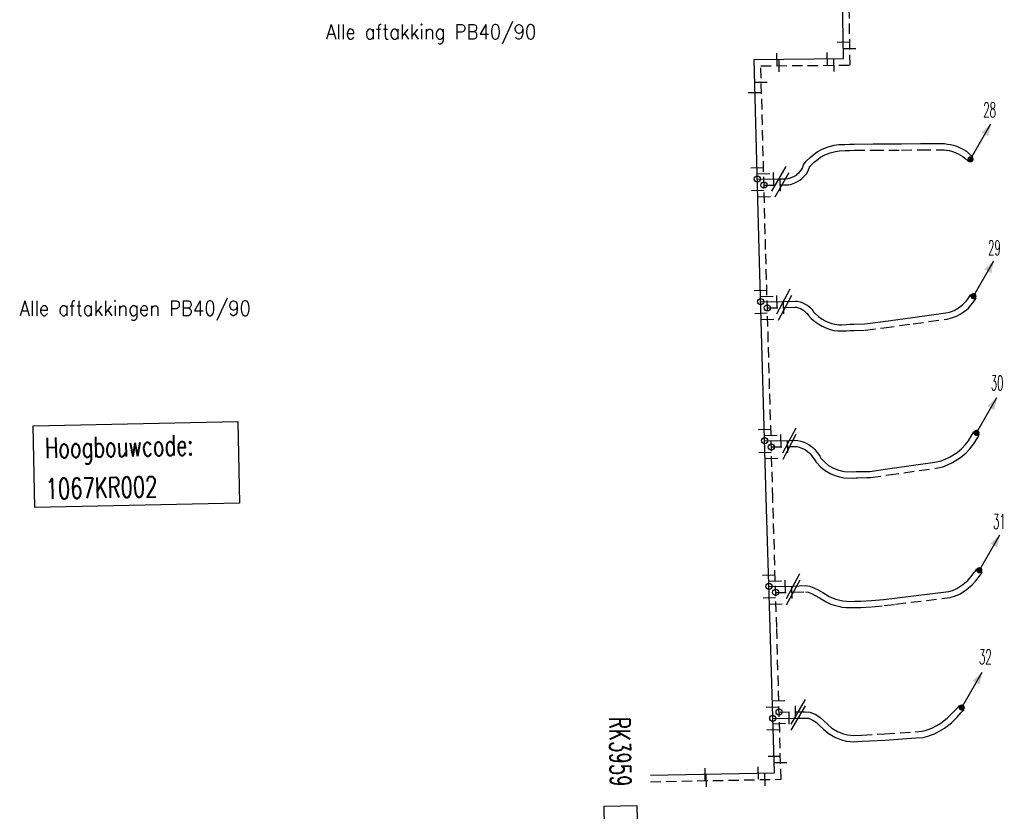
# Model space of a CAD drawing. Header units: millimetres. Extents: x 0 to 118212815, y 0 to 488348790.
# Tile 42 of 143: x 114919987 to 114980139, y 487953664 to 488002019. Entities that reach past the tile are written whole.
import ezdxf
from ezdxf.enums import TextEntityAlignment as Align

# ---------------------------------------------------------------- set-up
doc = ezdxf.new("R2010")
doc.units = ezdxf.units.MM
doc.header["$LTSCALE"] = 200
doc.linetypes.add('HIDDEN2', pattern=[4.7625, 3.175, -1.5875])
for name, color, linetype in [('WW-C-hoogbouw', 7, 'Continuous'), ('WW-C-isolatieovergang', 7, 'Continuous'), ('WW-C-KAST', 7, 'Continuous'), ('WW-C-mof', 7, 'Continuous'), ('WW-C-stijgstrang', 7, 'Continuous'), ('WW-C-tstuk', 7, 'Continuous'), ('WW-I-info', 7, 'Continuous'), ('WW-L-aanvoer', 3, 'Continuous'), ('WW-L-retour', 3, 'HIDDEN2')]:
    doc.layers.add(name, color=color, linetype=linetype)
doc.styles.add('DIN17', font='ROMANS.SHX', dxfattribs={"width": 0.9})

# ---------------------------------------------------------------- blocks, each defined once
blk = doc.blocks.new('LR-mof')
at = {"color": 0, "linetype": 'ByBlock', "lineweight": -2}
blk.add_line((0, -0.75), (0, 0.75), dxfattribs=at)
blk = doc.blocks.new('LR-tsb')
blk.add_circle((0, 0), 0.375)
blk = doc.blocks.new('LR-isoov')
at = {"color": 0, "linetype": 'ByBlock', "lineweight": -2}
blk.add_line((0.87, 1.5), (-0.87, -1.5), dxfattribs=at)
blk = doc.blocks.new('LR-styg')
at = {"color": 0, "lineweight": -3}
blk.add_line((0, 0), (2.5, 4.33), dxfattribs=at)
at = {"color": 0, "lineweight": -3, "const_width": 0.375}
blk.add_lwpolyline([(-0.19, 0, 1), (0.19, 0, 1)], format="xyb", close=True, dxfattribs=at)
at = {"color": 0, "lineweight": -3}
blk.add_solid([(2.5, 4.33), (1.32, 3.28), (2.18, 2.78)], dxfattribs=at)
at = {"color": 7, "linetype": 'ByBlock', "lineweight": -2, "style": 'DIN17', "width": 0.5}
blk.add_attdef('*1', text='', height=1.8, dxfattribs=at).set_placement((0, -2.5), align=Align.MIDDLE)
blk = doc.blocks.new('LR-hoogb')
at = {"color": 0, "linetype": 'ByBlock', "lineweight": -3}
blk.add_lwpolyline([(-12.5, 5), (12.5, 5), (12.5, -5), (-12.5, -5)], close=True, dxfattribs=at)
at = {"color": 7, "linetype": 'Continuous', "lineweight": -3, "style": 'DIN17', "width": 0.7}
blk.add_text('Hoogbouwcode:', height=2.5, dxfattribs=at).set_placement((-11.15, 1))
at = {"color": 0, "linetype": 'ByBlock', "lineweight": -3, "style": 'DIN17', "width": 0.7}
for tag, p in [('*1', (-11.15, -4)), ('*2', (-11.15, -9))]:
    blk.add_attdef(tag, p, '', height=2.5, dxfattribs=at)
blk = doc.blocks.new('LR-kast')
at = {"color": 0, "linetype": 'ByBlock', "lineweight": -3}
blk.add_lwpolyline([(-2.5, 2), (2.5, 2), (2.5, -2), (-2.5, -2)], close=True, dxfattribs=at)
at = {"color": 7, "linetype": 'ByBlock', "lineweight": -3, "style": 'DIN17', "width": 0.7}
for tag, p in [('*1', (0, 5)), ('*2', (0, -5))]:
    blk.add_attdef(tag, text='', height=2.5, dxfattribs=at).set_placement(p, align=Align.MIDDLE)
at = {"color": 0, "linetype": 'ByBlock', "lineweight": -2, "style": 'DIN17', "width": 0.3, "flags": 1}
for tag, p in [('OCODE', (5, 1.25)), ('NCODE', (10, 1.25)), ('BC', (15, 1.25)), ('RK', (20, 1.25)), ('ST', (5, -1.25)), ('VCODE', (10, -1.25)), ('NIVO', (15, -1.25)), ('IMM', (20, -1.25))]:
    blk.add_attdef(tag, text='', height=1.8, dxfattribs=at).set_placement(p, align=Align.MIDDLE)

msp = doc.modelspace()

# ---------------------------------------------------------------- linework, layer by layer
at = {"layer": 'WW-L-aanvoer'}
for p, q in [((114970310, 487999641), (114970172, 488010313)), ((114964865, 487999597), (114970310, 487999641)), ((114965160, 487987969), (114964865, 487999597)), ((114968524, 487993802), (114968705, 487993938)), ((114968705, 487993938), (114969012, 487994102)), ((114969012, 487994102), (114969375, 487994249)), ((114969375, 487994249), (114969741, 487994348)), ((114969741, 487994348), (114970038, 487994388)), ((114970038, 487994388), (114970406, 487994402)), ((114970406, 487994402), (114970675, 487994413)), ((114970675, 487994413), (114970969, 487994424)), ((114970969, 487994424), (114972134, 487994428)), ((114972134, 487994428), (114973854, 487994431)), ((114973854, 487994431), (114975020, 487994448)), ((114975020, 487994448), (114975997, 487994449)), ((114975997, 487994449), (114976486, 487994447)), ((114976486, 487994447), (114976664, 487994426)), ((114976664, 487994426), (114976846, 487994396)), ((114976846, 487994396), (114977020, 487994349)), ((114977020, 487994349), (114977163, 487994305)), ((114977163, 487994305), (114977321, 487994243)), ((114977321, 487994243), (114977481, 487994174)), ((114977481, 487994174), (114977655, 487994084)), ((114977655, 487994084), (114977821, 487993979)), ((114977821, 487993979), (114977979, 487993854)), ((114967880, 487993161), (114968032, 487993368)), ((114968032, 487993368), (114968272, 487993593)), ((114968272, 487993593), (114968524, 487993802)), ((114977979, 487993854), (114978210, 487993626)), ((114967608, 487992692), (114967736, 487992835)), ((114967736, 487992835), (114967801, 487992951)), ((114967801, 487992951), (114967880, 487993161)), ((114965050, 487992287), (114966359, 487992304)), ((114966359, 487992304), (114966781, 487992304)), ((114966781, 487992304), (114966910, 487992313)), ((114966910, 487992313), (114967023, 487992343)), ((114967023, 487992343), (114967186, 487992398)), ((114967186, 487992398), (114967328, 487992469)), ((114967328, 487992469), (114967434, 487992530)), ((114967434, 487992530), (114967535, 487992617)), ((114967535, 487992617), (114967608, 487992692)), ((114965596, 487972806), (114965160, 487987969)), ((114977810, 487984821), (114977912, 487984948)), ((114977912, 487984948), (114977977, 487985040)), ((114977977, 487985040), (114978094, 487985231)), ((114965251, 487984792), (114966647, 487984810)), ((114966647, 487984810), (114967344, 487984835)), ((114967344, 487984835), (114967504, 487984832)), ((114967504, 487984832), (114967664, 487984776)), ((114967664, 487984776), (114967830, 487984726)), ((114967830, 487984726), (114967980, 487984652)), ((114967980, 487984652), (114968130, 487984553)), ((114968130, 487984553), (114968250, 487984450)), ((114968250, 487984450), (114968382, 487984338)), ((114968382, 487984338), (114968487, 487984183)), ((114977066, 487984261), (114977240, 487984349)), ((114977240, 487984349), (114977398, 487984460)), ((114977398, 487984460), (114977586, 487984595)), ((114977586, 487984595), (114977676, 487984678)), ((114977676, 487984678), (114977810, 487984821)), ((114968487, 487984183), (114968610, 487984043)), ((114968610, 487984043), (114968794, 487983883)), ((114968794, 487983883), (114969017, 487983732)), ((114969017, 487983732), (114969186, 487983628)), ((114972737, 487983580), (114974522, 487983821)), ((114974522, 487983821), (114976577, 487984107)), ((114976577, 487984107), (114976799, 487984163)), ((114976799, 487984163), (114977066, 487984261)), ((114969186, 487983628), (114969376, 487983543)), ((114969376, 487983543), (114969608, 487983460)), ((114969608, 487983460), (114969785, 487983416)), ((114969785, 487983416), (114970021, 487983389)), ((114970021, 487983389), (114970204, 487983387)), ((114970204, 487983387), (114970482, 487983395)), ((114970482, 487983395), (114970694, 487983414)), ((114970694, 487983414), (114970904, 487983419)), ((114970904, 487983419), (114970947, 487983420)), ((114970947, 487983420), (114971609, 487983440)), ((114971609, 487983440), (114972737, 487983580)), ((114977950, 487976304), (114978179, 487976677)), ((114978179, 487976677), (114978268, 487976862)), ((114965496, 487976300), (114967021, 487976319)), ((114967021, 487976319), (114967340, 487976331)), ((114967340, 487976331), (114967517, 487976317)), ((114967517, 487976317), (114967699, 487976282)), ((114967699, 487976282), (114967856, 487976228)), ((114967856, 487976228), (114968035, 487976147)), ((114968035, 487976147), (114968189, 487976062)), ((114968189, 487976062), (114968352, 487975949)), ((114968352, 487975949), (114968464, 487975858)), ((114977547, 487975833), (114977753, 487976050)), ((114977753, 487976050), (114977950, 487976304)), ((114968464, 487975858), (114968560, 487975755)), ((114968560, 487975755), (114968686, 487975604)), ((114968686, 487975604), (114968783, 487975474)), ((114968783, 487975474), (114968860, 487975353)), ((114968860, 487975353), (114968940, 487975232)), ((114976521, 487975170), (114976794, 487975306)), ((114976794, 487975306), (114977251, 487975587)), ((114977251, 487975587), (114977547, 487975833)), ((114968940, 487975232), (114969190, 487974974)), ((114969190, 487974974), (114969405, 487974795)), ((114969405, 487974795), (114969710, 487974620)), ((114973006, 487974589), (114975904, 487974998)), ((114975904, 487974998), (114976273, 487975082)), ((114976273, 487975082), (114976521, 487975170)), ((114969710, 487974620), (114969976, 487974521)), ((114969976, 487974521), (114970164, 487974469)), ((114970164, 487974469), (114970383, 487974420)), ((114970383, 487974420), (114970851, 487974397)), ((114970851, 487974397), (114971090, 487974414)), ((114971090, 487974414), (114971159, 487974419)), ((114971159, 487974419), (114971749, 487974429)), ((114971749, 487974429), (114971933, 487974426)), ((114971933, 487974426), (114973006, 487974589)), ((114965833, 487964889), (114965596, 487972806)), ((114978102, 487967985), (114978307, 487968247)), ((114978307, 487968247), (114978353, 487968318)), ((114978353, 487968318), (114978454, 487968487)), ((114977245, 487967274), (114977606, 487967510)), ((114977606, 487967510), (114977903, 487967768)), ((114977903, 487967768), (114978102, 487967985)), ((114965758, 487967406), (114967242, 487967424)), ((114967242, 487967424), (114968002, 487967449)), ((114968002, 487967449), (114968247, 487967420)), ((114968247, 487967420), (114968509, 487967319)), ((114968509, 487967319), (114968772, 487967188)), ((114968772, 487967188), (114969043, 487967033)), ((114969043, 487967033), (114969434, 487966794)), ((114973440, 487966691), (114976753, 487967100)), ((114976753, 487967100), (114976978, 487967158)), ((114976978, 487967158), (114977245, 487967274)), ((114969434, 487966794), (114969682, 487966679)), ((114969682, 487966679), (114969851, 487966627)), ((114969851, 487966627), (114970167, 487966541)), ((114970167, 487966541), (114970273, 487966521)), ((114970273, 487966521), (114970501, 487966498)), ((114970501, 487966498), (114970745, 487966490)), ((114970745, 487966490), (114971007, 487966494)), ((114971007, 487966494), (114971253, 487966500)), ((114971253, 487966500), (114971349, 487966503)), ((114971349, 487966503), (114972017, 487966540)), ((114972017, 487966540), (114972765, 487966609)), ((114972765, 487966609), (114973440, 487966691)), ((114966093, 487956015), (114965833, 487964889)), ((114977234, 487959398), (114977507, 487959690)), ((114977507, 487959690), (114977678, 487959872)), ((114965996, 487959343), (114967558, 487959363)), ((114967558, 487959363), (114967969, 487959359)), ((114967969, 487959359), (114968181, 487959346)), ((114968181, 487959346), (114968406, 487959261)), ((114968406, 487959261), (114968641, 487959107)), ((114968641, 487959107), (114968844, 487958913)), ((114976484, 487958745), (114976907, 487959072)), ((114976907, 487959072), (114977234, 487959398)), ((114968844, 487958913), (114969076, 487958698)), ((114969076, 487958698), (114969383, 487958436)), ((114975868, 487958403), (114976198, 487958570)), ((114976198, 487958570), (114976484, 487958745)), ((114969383, 487958436), (114969778, 487958191)), ((114969778, 487958191), (114970199, 487958028)), ((114970199, 487958028), (114970491, 487957950)), ((114970491, 487957950), (114970942, 487957916)), ((114970942, 487957916), (114971431, 487957940)), ((114971431, 487957940), (114972845, 487958010)), ((114972845, 487958010), (114974729, 487958147)), ((114974729, 487958147), (114975189, 487958178)), ((114975189, 487958178), (114975474, 487958253)), ((114975474, 487958253), (114975868, 487958403)), ((114958524, 487955870), (114966093, 487956015))]:
    msp.add_line(p, q, dxfattribs=at)
at = {"layer": 'WW-L-retour'}
for p, q in [((114970715, 487999244), (114970577, 488009916)), ((114965267, 487999200), (114970715, 487999244)), ((114965560, 487987973), (114965267, 487999200)), ((114969496, 487993888), (114969817, 487993974)), ((114969817, 487993974), (114970072, 487994009)), ((114970072, 487994009), (114970420, 487994023)), ((114970420, 487994023), (114970683, 487994033)), ((114970683, 487994033), (114970977, 487994044)), ((114970977, 487994044), (114972135, 487994048)), ((114972135, 487994048), (114973857, 487994051)), ((114973857, 487994051), (114975023, 487994068)), ((114975023, 487994068), (114975996, 487994069)), ((114975996, 487994069), (114976463, 487994067)), ((114976463, 487994067), (114976610, 487994049)), ((114976610, 487994049), (114976765, 487994024)), ((114976765, 487994024), (114976915, 487993984)), ((114976915, 487993984), (114977038, 487993946)), ((114977038, 487993946), (114977176, 487993892)), ((114968523, 487993308), (114968759, 487993503)), ((114968759, 487993503), (114968911, 487993617)), ((114968911, 487993617), (114969173, 487993758)), ((114969173, 487993758), (114969496, 487993888)), ((114977176, 487993892), (114977318, 487993831)), ((114977318, 487993831), (114977466, 487993754)), ((114977466, 487993754), (114977601, 487993669)), ((114977601, 487993669), (114977727, 487993569)), ((114977727, 487993569), (114977943, 487993356)), ((114968047, 487992613), (114968147, 487992790)), ((114968147, 487992790), (114968217, 487992979)), ((114968217, 487992979), (114968317, 487993114)), ((114968317, 487993114), (114968523, 487993308)), ((114967333, 487992047), (114967508, 487992134)), ((114967508, 487992134), (114967654, 487992218)), ((114967654, 487992218), (114967795, 487992340)), ((114967795, 487992340), (114967885, 487992432)), ((114967885, 487992432), (114968047, 487992613)), ((114965457, 487991913), (114966550, 487991924)), ((114966550, 487991924), (114966793, 487991924)), ((114966793, 487991924), (114966972, 487991936)), ((114966972, 487991936), (114967133, 487991978)), ((114967133, 487991978), (114967333, 487992047)), ((114965996, 487972809), (114965560, 487987973)), ((114978294, 487984830), (114978418, 487985033)), ((114965662, 487984418), (114966759, 487984434)), ((114966759, 487984434), (114967346, 487984455)), ((114967346, 487984455), (114967436, 487984453)), ((114967436, 487984453), (114967547, 487984414)), ((114967547, 487984414), (114967691, 487984371)), ((114967691, 487984371), (114967791, 487984322)), ((114967791, 487984322), (114967900, 487984249)), ((114977827, 487984300), (114977943, 487984408)), ((114977943, 487984408), (114978097, 487984572)), ((114978097, 487984572), (114978215, 487984719)), ((114978215, 487984719), (114978294, 487984830)), ((114967900, 487984249), (114968003, 487984161)), ((114968003, 487984161), (114968096, 487984082)), ((114968096, 487984082), (114968185, 487983950)), ((114968185, 487983950), (114968342, 487983772)), ((114968342, 487983772), (114968562, 487983581)), ((114974574, 487983444), (114976650, 487983733)), ((114976650, 487983733), (114976912, 487983800)), ((114976912, 487983800), (114977217, 487983912)), ((114977217, 487983912), (114977435, 487984022)), ((114977435, 487984022), (114977618, 487984150)), ((114977618, 487984150), (114977827, 487984300)), ((114968562, 487983581), (114968811, 487983412)), ((114968811, 487983412), (114969008, 487983291)), ((114969008, 487983291), (114969235, 487983189)), ((114969235, 487983189), (114969498, 487983096)), ((114971638, 487983060), (114972786, 487983203)), ((114972786, 487983203), (114974574, 487983444)), ((114969498, 487983096), (114969717, 487983041)), ((114969717, 487983041), (114969996, 487983010)), ((114969996, 487983010), (114970207, 487983007)), ((114970207, 487983007), (114970505, 487983015)), ((114970505, 487983015), (114970716, 487983035)), ((114970716, 487983035), (114970912, 487983039)), ((114970912, 487983039), (114970957, 487983040)), ((114970957, 487983040), (114971638, 487983060)), ((114978263, 487976088), (114978513, 487976495)), ((114978513, 487976495), (114978611, 487976697)), ((114965906, 487975925), (114967026, 487975939)), ((114967026, 487975939), (114967332, 487975950)), ((114967332, 487975950), (114967467, 487975940)), ((114967467, 487975940), (114967601, 487975914)), ((114967601, 487975914), (114967715, 487975875)), ((114978042, 487975802), (114978263, 487976088)), ((114967715, 487975875), (114967864, 487975807)), ((114967864, 487975807), (114967989, 487975738)), ((114967989, 487975738), (114968123, 487975645)), ((114968123, 487975645), (114968205, 487975578)), ((114968205, 487975578), (114968276, 487975503)), ((114968276, 487975503), (114968387, 487975369)), ((114968387, 487975369), (114968470, 487975257)), ((114977472, 487975277), (114977808, 487975555)), ((114977808, 487975555), (114978042, 487975802)), ((114968470, 487975257), (114968542, 487975145)), ((114968542, 487975145), (114968643, 487974993)), ((114968643, 487974993), (114968931, 487974695)), ((114968931, 487974695), (114969187, 487974482)), ((114975973, 487974624), (114976379, 487974716)), ((114976379, 487974716), (114976670, 487974820)), ((114976670, 487974820), (114976978, 487974973)), ((114976978, 487974973), (114977472, 487975277)), ((114969187, 487974482), (114969548, 487974274)), ((114969548, 487974274), (114969859, 487974159)), ((114969859, 487974159), (114970072, 487974101)), ((114970072, 487974101), (114970332, 487974042)), ((114971958, 487974045), (114973061, 487974213)), ((114973061, 487974213), (114975973, 487974624)), ((114970332, 487974042), (114970855, 487974016)), ((114970855, 487974016), (114971098, 487974034)), ((114971098, 487974034), (114971176, 487974039)), ((114971176, 487974039), (114971748, 487974049)), ((114971748, 487974049), (114971958, 487974045)), ((114966233, 487964893), (114965996, 487972809)), ((114978617, 487968026), (114978676, 487968117)), ((114978676, 487968117), (114978780, 487968292)), ((114977836, 487967206), (114978168, 487967496)), ((114978168, 487967496), (114978392, 487967739)), ((114978392, 487967739), (114978617, 487968026)), ((114966169, 487967031), (114967247, 487967044)), ((114967247, 487967044), (114967986, 487967068)), ((114967986, 487967068), (114968155, 487967048)), ((114968155, 487967048), (114968356, 487966971)), ((114968356, 487966971), (114968593, 487966853)), ((114977103, 487966798), (114977426, 487966938)), ((114977426, 487966938), (114977836, 487967206)), ((114968593, 487966853), (114968850, 487966706)), ((114968850, 487966706), (114969254, 487966459)), ((114969254, 487966459), (114969545, 487966323)), ((114969545, 487966323), (114969745, 487966262)), ((114972805, 487966231), (114973486, 487966313)), ((114973486, 487966313), (114976825, 487966726)), ((114976825, 487966726), (114977103, 487966798)), ((114969745, 487966262), (114970081, 487966170)), ((114970081, 487966170), (114970219, 487966144)), ((114970219, 487966144), (114970476, 487966118)), ((114970476, 487966118), (114970742, 487966109)), ((114970742, 487966109), (114971015, 487966114)), ((114971015, 487966114), (114971260, 487966120)), ((114971260, 487966120), (114971365, 487966123)), ((114971365, 487966123), (114972045, 487966161)), ((114972045, 487966161), (114972805, 487966231)), ((114966498, 487955622), (114966233, 487964893)), ((114966381, 487959728), (114967553, 487959743)), ((114967553, 487959743), (114967982, 487959739)), ((114967982, 487959739), (114968261, 487959722)), ((114968261, 487959722), (114968579, 487959602)), ((114976655, 487959357), (114976961, 487959663)), ((114976961, 487959663), (114977230, 487959950)), ((114977230, 487959950), (114977401, 487960132)), ((114968579, 487959602), (114968879, 487959406)), ((114968879, 487959406), (114969104, 487959190)), ((114969104, 487959190), (114969329, 487958982)), ((114976013, 487958902), (114976268, 487959058)), ((114976268, 487959058), (114976655, 487959357)), ((114969329, 487958982), (114969607, 487958744)), ((114969607, 487958744), (114969949, 487958532)), ((114969949, 487958532), (114970316, 487958390)), ((114972822, 487958389), (114974703, 487958526)), ((114974703, 487958526), (114975127, 487958555)), ((114975127, 487958555), (114975358, 487958615)), ((114975358, 487958615), (114975714, 487958751)), ((114975714, 487958751), (114976013, 487958902)), ((114970316, 487958390), (114970555, 487958327)), ((114970555, 487958327), (114970947, 487958296)), ((114970947, 487958296), (114971423, 487958320)), ((114971423, 487958320), (114972822, 487958389)), ((114958528, 487955470), (114966498, 487955622))]:
    msp.add_line(p, q, dxfattribs=at)

# ---------------------------------------------------------------- block references
at = {"layer": 'WW-C-hoogbouw', "linetype": 'Continuous'}
ref = msp.add_blockref('LR-hoogb', (114927117, 487974848), dxfattribs=dict(at, xscale=499.9999999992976, yscale=499.9999999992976, zscale=499.9999999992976, rotation=1.187249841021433))
ref.add_attrib('*1', '1067KR002', (114921586, 487972733), dxfattribs={"layer": '0', "color": 7, "linetype": 'ByBlock', "lineweight": -3, "height": 1250, "rotation": 1.18725, "style": 'DIN17', "width": 0.7})
at = {"layer": 'WW-C-isolatieovergang', "linetype": 'Continuous'}
for p, xscale, yscale, zscale, rotation in [((114966359, 487992304), 500.0000000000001, 500.0000000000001, 500.0000000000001, 0.0536), ((114966550, 487991924), 500, 500, 500, 0.05010000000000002), ((114966647, 487984810), 499.9999999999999, 499.9999999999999, 499.9999999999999, 182.0499), ((114966759, 487984434), 500, 500, 500, 182.0457), ((114967021, 487976319), 499.9999999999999, 499.9999999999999, 499.9999999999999, 182.1652), ((114967026, 487975939), 500, 500, 500, 182.1435), ((114967242, 487967424), 499.9999999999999, 499.9999999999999, 499.9999999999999, 181.8478000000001), ((114967247, 487967044), 500, 500, 500, 181.8422), ((114967553, 487959743), 500, 500, 500, 179.4668), ((114967558, 487959363), 500.0000000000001, 500.0000000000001, 500.0000000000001, 179.4542)]:
    msp.add_blockref('LR-isoov', p, dxfattribs=dict(at, xscale=xscale, yscale=yscale, zscale=zscale, rotation=rotation))
at = {"layer": 'WW-C-KAST', "linetype": 'Continuous'}
ref = msp.add_blockref('LR-kast', (114956720, 487952754), dxfattribs=dict(at, xscale=499.9999999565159, yscale=499.9999999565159, zscale=499.9999999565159, rotation=271.099601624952))
ref.add_attrib('*1', 'RK3959', dxfattribs={"layer": '0', "color": 7, "linetype": 'ByBlock', "lineweight": -3, "height": 1250, "rotation": 271.0996, "style": 'DIN17', "width": 0.65}).set_placement((114956672, 487957295), align=Align.MIDDLE)
at = {"layer": 'WW-C-mof'}
for p, xscale, yscale, zscale, rotation in [((114970297, 488000641), 499.9999999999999, 499.9999999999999, 499.9999999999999, 90.7388078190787), ((114969310, 487999633), 500, 500, 500, 180.4673442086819), ((114970702, 488000244), 500, 500, 500, 90.73880781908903), ((114969715, 487999236), 499.9999999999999, 499.9999999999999, 499.9999999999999, 180.4673442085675), ((114965032, 487992987), 500.0000000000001, 500.0000000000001, 500.0000000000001, 271.4950294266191), ((114965032, 487992987), 500, 500, 500, 271.4539913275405), ((114965439, 487992612), 500.0000000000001, 500.0000000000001, 500.0000000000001, 271.4950294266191), ((114966050, 487992300), 500, 500, 500, 0.7243536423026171), ((114966457, 487991923), 500.0000000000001, 500.0000000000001, 500.0000000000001, 0.609363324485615), ((114965068, 487991588), 500, 500, 500, 271.4539913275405), ((114965069, 487991588), 500.0000000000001, 500.0000000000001, 500.0000000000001, 271.4950294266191), ((114965475, 487991213), 500.0000000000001, 500.0000000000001, 500.0000000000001, 271.4950294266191), ((114965231, 487985492), 499.9999999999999, 499.9999999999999, 499.9999999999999, 271.6480269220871), ((114965642, 487985117), 500.0000000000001, 500.0000000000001, 500.0000000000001, 271.6480781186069), ((114966251, 487984805), 500.0000000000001, 500.0000000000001, 500.0000000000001, 0.7243536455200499), ((114966662, 487984432), 499.9999999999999, 499.9999999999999, 499.9999999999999, 0.8533591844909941), ((114965271, 487984093), 499.9999999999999, 499.9999999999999, 499.9999999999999, 271.6480269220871), ((114965682, 487983718), 500.0000000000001, 500.0000000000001, 500.0000000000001, 271.6480781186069), ((114965475, 487976999), 499.9999999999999, 499.9999999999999, 499.9999999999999, 271.6480269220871), ((114965886, 487976624), 500.0000000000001, 500.0000000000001, 500.0000000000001, 271.6480781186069), ((114966496, 487976312), 500, 500, 500, 0.724353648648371), ((114966906, 487975937), 499.9999999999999, 499.9999999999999, 499.9999999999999, 0.724353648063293), ((114965516, 487975600), 499.9999999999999, 499.9999999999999, 499.9999999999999, 271.6480269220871), ((114965927, 487975225), 500.0000000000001, 500.0000000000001, 500.0000000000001, 271.6480781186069), ((114965737, 487968105), 499.9999999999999, 499.9999999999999, 499.9999999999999, 271.7156129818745), ((114966148, 487967731), 500.0000000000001, 500.0000000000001, 500.0000000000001, 271.7156141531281), ((114966758, 487967418), 500.0000000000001, 500.0000000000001, 500.0000000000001, 0.724353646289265), ((114967169, 487967043), 500, 500, 500, 0.7243536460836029), ((114965779, 487966706), 499.9999999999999, 499.9999999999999, 499.9999999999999, 271.7156129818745), ((114966190, 487966331), 500.0000000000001, 500.0000000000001, 500.0000000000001, 271.7156141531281), ((114966361, 487960428), 499.9999999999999, 499.9999999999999, 499.9999999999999, 271.6335627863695), ((114965975, 487960043), 499.9999999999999, 499.9999999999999, 499.9999999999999, 271.6798250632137), ((114966996, 487959356), 500.0000000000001, 500.0000000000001, 500.0000000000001, 0.724353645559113), ((114967380, 487959740), 500.0000000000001, 500.0000000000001, 500.0000000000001, 0.7243536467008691), ((114966016, 487958643), 499.9999999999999, 499.9999999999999, 499.9999999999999, 271.6798250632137), ((114966400, 487959028), 499.9999999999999, 499.9999999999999, 499.9999999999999, 271.6335627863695), ((114966083, 487957015), 499.9999999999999, 499.9999999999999, 499.9999999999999, 90.59690477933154), ((114965094, 487955996), 500, 500, 500, 181.0975251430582), ((114966487, 487956622), 500, 500, 500, 90.59690477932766), ((114965498, 487955603), 500, 500, 500, 181.0975251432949)]:
    msp.add_blockref('LR-mof', p, dxfattribs=dict(at, xscale=xscale, yscale=yscale, zscale=zscale, rotation=rotation))
at = {"layer": 'WW-C-mof', "linetype": 'Continuous'}
for p, xscale, yscale, zscale, rotation in [((114966250, 487999608), 500.0000000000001, 500.0000000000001, 500.0000000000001, 0.4673), ((114966379, 487999209), 500.0000000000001, 500.0000000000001, 500.0000000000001, 0.4673), ((114965272, 487998211), 500.0000000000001, 500.0000000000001, 500.0000000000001, 270.3013), ((114964875, 487997575), 500.0000000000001, 500.0000000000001, 500.0000000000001, 270.3013), ((114961865, 487955934), 499.9999999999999, 499.9999999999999, 499.9999999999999, 1.0975), ((114961933, 487955535), 499.9999999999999, 499.9999999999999, 499.9999999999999, 1.0975)]:
    msp.add_blockref('LR-mof', p, dxfattribs=dict(at, xscale=xscale, yscale=yscale, zscale=zscale, rotation=rotation))
at = {"layer": 'WW-C-stijgstrang', "linetype": 'Continuous'}
ref = msp.add_blockref('LR-styg', (114978076, 487993491), dxfattribs=dict(at, xscale=500.0000000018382, yscale=499.9999999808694, zscale=500.0000000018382))
ref.add_attrib('*1', '28', dxfattribs={"layer": '0', "color": 1, "linetype": 'ByBlock', "lineweight": -2, "height": 900, "style": 'DIN17', "width": 0.5}).set_placement((114979245, 487996513), align=Align.MIDDLE)
ref = msp.add_blockref('LR-styg', (114978256, 487985132), dxfattribs=dict(at, xscale=499.9999999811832, yscale=499.9999999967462, zscale=500))
ref.add_attrib('*1', '29', dxfattribs={"layer": '0', "color": 1, "linetype": 'ByBlock', "lineweight": -2, "height": 900, "style": 'DIN17', "width": 0.5}).set_placement((114979535, 487988089), align=Align.MIDDLE)
ref = msp.add_blockref('LR-styg', (114978440, 487976780), dxfattribs=dict(at, xscale=500.0000000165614, yscale=499.999999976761, zscale=500))
ref.add_attrib('*1', '30', dxfattribs={"layer": '0', "color": 1, "linetype": 'ByBlock', "lineweight": -2, "height": 900, "style": 'DIN17', "width": 0.5}).set_placement((114979698, 487979827), align=Align.MIDDLE)
ref = msp.add_blockref('LR-styg', (114978617, 487968389), dxfattribs=dict(at, xscale=500.0000000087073, yscale=499.9999999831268, zscale=500.0000000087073))
ref.add_attrib('*1', '31', dxfattribs={"layer": '0', "color": 1, "linetype": 'ByBlock', "lineweight": -2, "height": 900, "style": 'DIN17', "width": 0.5}).set_placement((114979838, 487971372), align=Align.MIDDLE)
ref = msp.add_blockref('LR-styg', (114977540, 487960002), dxfattribs=dict(at, xscale=500.0000000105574, yscale=500.000000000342, zscale=500))
ref.add_attrib('*1', '32', dxfattribs={"layer": '0', "color": 1, "linetype": 'ByBlock', "lineweight": -2, "height": 900, "style": 'DIN17', "width": 0.5}).set_placement((114978982, 487963097), align=Align.MIDDLE)
at = {"layer": 'WW-C-tstuk', "linetype": 'Continuous'}
for p, xscale, yscale, zscale, rotation in [((114965050, 487992287), 500.0000000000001, 500.0000000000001, 500.0000000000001, 0.7243999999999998), ((114965457, 487991913), 500.0000000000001, 500.0000000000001, 500.0000000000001, 0.7243999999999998), ((114965251, 487984792), 499.9999999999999, 499.9999999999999, 499.9999999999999, 271.648), ((114965662, 487984418), 500, 500, 500, 271.6481), ((114965496, 487976300), 500, 500, 500, 91.64799999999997), ((114965906, 487975925), 499.9999999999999, 499.9999999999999, 499.9999999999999, 91.64809999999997), ((114965758, 487967406), 500, 500, 500, 91.71560000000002), ((114966169, 487967031), 500, 500, 500, 91.71560000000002), ((114966381, 487959728), 499.9999999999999, 499.9999999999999, 499.9999999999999, 91.63359999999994), ((114965996, 487959343), 500.0000000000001, 500.0000000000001, 500.0000000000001, 91.67979999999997)]:
    msp.add_blockref('LR-tsb', p, dxfattribs=dict(at, xscale=xscale, yscale=yscale, zscale=zscale, rotation=rotation))

# ---------------------------------------------------------------- texts
at = {"layer": 'WW-I-info', "style": 'DIN17', "width": 0.9}
for s, p in [('Alle aftakking PB40/90', (114938705, 488000833)), ('Alle aftakkingen PB40/90', (114919983, 487983938))]:
    msp.add_text(s, height=900, dxfattribs=at).set_placement(p)

doc.saveas('drawing.dxf')
